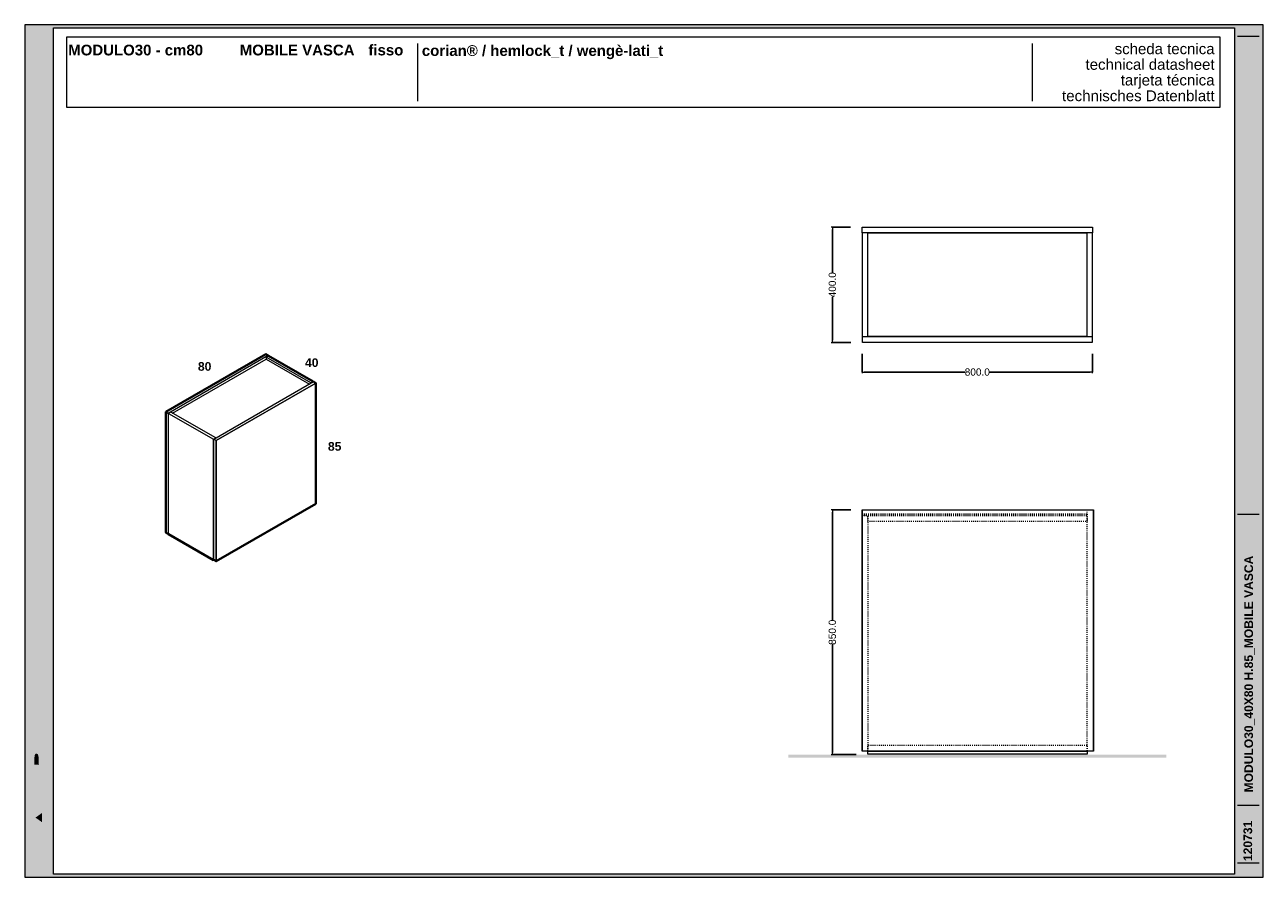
# Model space of a CAD drawing. Header units: millimetres. Extents: x 23321 to 49942, y -33706 to -16645.
# Tile 21 of 27: x 40474 to 44774, y -30181 to -27221. Entities that reach past the tile are written whole.
import ezdxf

# ---------------------------------------------------------------- set-up
doc = ezdxf.new("R2010")
doc.units = ezdxf.units.MM
doc.header["$MEASUREMENT"] = 0
doc.linetypes.add('AStair_dashed', pattern=[1800, 800, -1000])
for name, color, linetype, lineweight in [('032-Muri Esterni.MVI_Num_Penna__91', 255, 'Continuous', 13), ('0_Num_Penna__1', 7, 'Continuous', 9), ('0_Num_Penna__21', 7, 'Continuous', 20), ('0_Num_Penna__41', 7, 'Continuous', 40), ('1_Num_Penna__21', 7, 'Continuous', 20), ('Retini_Num_Penna__1', 7, 'Continuous', 9), ('SCRITTE_Num_Penna__95', 251, 'Continuous', 13), ('squadratura_schede', 8, 'Continuous', 13), ('Strumenti_Num_Penna__91', 255, 'Continuous', 13), ('Testi_Num_Penna__1', 7, 'Continuous', 9), ('Testi_Num_Penna__91', 255, 'Continuous', 13)]:
    doc.layers.add(name, color=color, linetype=linetype, lineweight=lineweight)
doc.layers.add('091-Quote lineari.XII', color=7, linetype='Continuous')
doc.layers.add('0_Num_Penna__95', color=7, linetype='Continuous', lineweight=13, true_color=0x616161)
doc.styles.add('GENERATED_STYLE_1', font='swiss.ttf')
doc.styles.add('GENERATED_STYLE_2', font='swissb.ttf')
doc.styles.add('GENERATED_STYLE_4', font='arialbd.ttf')
doc.dimstyles.new('GENERATED_STYLE__1', dxfattribs={"dimtxt": 25, "dimasz": 7.6, "dimexe": 0.18, "dimexo": 40, "dimgap": 0.09, "dimtad": 0, "dimtih": 1, "dimtoh": 1, "dimdec": 1, "dimzin": 0, "dimdsep": 46, "dimtxsty": 'GENERATED_STYLE_1', "dimblk": 'ARROWHEAD_0', "dimblk1": 'ARROWHEAD_0', "dimblk2": 'ARROWHEAD_0', "dimcen": 0.09, "dimclrd": 7, "dimclre": 7, "dimclrt": 7, "dimazin": 0, "dimtfac": 1, "dimtdec": 4, "dimtmove": 0, "dimatfit": 3, "dimfxl": 1, "dimtolj": 1, "dimtzin": 0, "dimarcsym": 0})
doc.dimstyles.new('GENERATED_STYLE__2', dxfattribs={"dimtxt": 25, "dimasz": 7.6, "dimexe": 0.18, "dimexo": 40, "dimgap": 0.09, "dimtad": 0, "dimdec": 1, "dimzin": 0, "dimdsep": 46, "dimtxsty": 'GENERATED_STYLE_1', "dimblk": 'ARROWHEAD_0', "dimblk1": 'ARROWHEAD_0', "dimblk2": 'ARROWHEAD_0', "dimcen": 0.09, "dimclrd": 7, "dimclre": 7, "dimclrt": 7, "dimazin": 0, "dimtfac": 1, "dimtdec": 4, "dimtmove": 0, "dimatfit": 3, "dimfxl": 1, "dimtolj": 1, "dimtzin": 0, "dimarcsym": 0})

# ---------------------------------------------------------------- blocks, each defined once
blk = doc.blocks.new('ARROWHEAD_0')
at = {"color": 0, "linetype": 'Continuous', "lineweight": 0}
for p, q in [((0, 0), (-1, 0)), ((0, -0.5), (0, 0.5))]:
    blk.add_line(p, q, dxfattribs=at)
blk = doc.blocks.new('*D12')
at = {"layer": '091-Quote lineari.XII', "color": 7, "linetype": 'Continuous', "lineweight": -2}
for p, q in [((43341.9, -28905), (43277.4, -28905)), ((43277.6, -28912.6), (43277.6, -29288.2)), ((43277.6, -29747.4), (43277.6, -29371.8)), ((43359.9, -29755), (43277.4, -29755))]:
    blk.add_line(p, q, dxfattribs=at)
at = {"layer": 'Defpoints', "color": 0, "linetype": 'Continuous'}
for p in [(43277.6, -28905), (43381.9, -28905), (43399.9, -29755)]:
    blk.add_point(p, dxfattribs=at)
at = {"layer": '091-Quote lineari.XII', "color": 7, "linetype": 'Continuous', "lineweight": -2, "xscale": 7.6, "yscale": 7.6, "zscale": 7.6}
for p, rotation in [((43277.6, -28905), 90), ((43277.6, -29755), 270)]:
    blk.add_blockref('ARROWHEAD_0', p, dxfattribs=dict(at, rotation=rotation))
at = {"layer": '091-Quote lineari.XII', "color": 7, "linetype": 'Continuous', "insert": (43277.6, -29330), "char_height": 25, "attachment_point": 5, "rotation": 90, "style": 'GENERATED_STYLE_1'}
blk.add_mtext('\\A1;850.0', dxfattribs=at)
blk = doc.blocks.new('*D36')
at = {"layer": '091-Quote lineari.XII', "color": 7, "linetype": 'Continuous', "lineweight": -2}
for p, q in [((43340.9, -27923.5), (43277.4, -27923.5)), ((43277.6, -27931.1), (43277.6, -28081.6)), ((43277.6, -28315.9), (43277.6, -28165.5)), ((43341.9, -28323.5), (43277.4, -28323.5))]:
    blk.add_line(p, q, dxfattribs=at)
at = {"layer": 'Defpoints', "color": 0, "linetype": 'Continuous'}
for p in [(43277.6, -27923.5), (43380.9, -27923.5), (43381.9, -28323.5)]:
    blk.add_point(p, dxfattribs=at)
at = {"layer": '091-Quote lineari.XII', "color": 7, "linetype": 'Continuous', "lineweight": -2, "xscale": 7.6, "yscale": 7.6, "zscale": 7.6}
for p, rotation in [((43277.6, -27923.5), 90), ((43277.6, -28323.5), 270)]:
    blk.add_blockref('ARROWHEAD_0', p, dxfattribs=dict(at, rotation=rotation))
at = {"layer": '091-Quote lineari.XII', "color": 7, "linetype": 'Continuous', "insert": (43277.6, -28123.5), "char_height": 25, "attachment_point": 5, "rotation": 90, "style": 'GENERATED_STYLE_1'}
blk.add_mtext('\\A1;400.0', dxfattribs=at)
blk = doc.blocks.new('*D37')
at = {"layer": '091-Quote lineari.XII', "color": 7, "linetype": 'Continuous', "lineweight": -2}
for p, q in [((43380.9, -28363.5), (43380.9, -28426.8)), ((44180.9, -28363.5), (44180.9, -28426.8)), ((43388.5, -28426.6), (43739.1, -28426.6)), ((44173.3, -28426.6), (43822.7, -28426.6))]:
    blk.add_line(p, q, dxfattribs=at)
at = {"layer": 'Defpoints', "color": 0, "linetype": 'Continuous'}
for p in [(43380.9, -28323.5), (44180.9, -28323.5), (43380.9, -28426.6)]:
    blk.add_point(p, dxfattribs=at)
at = {"layer": '091-Quote lineari.XII', "color": 7, "linetype": 'Continuous', "lineweight": -2, "xscale": 7.6, "yscale": 7.6, "zscale": 7.6, "rotation": 180}
blk.add_blockref('ARROWHEAD_0', (43380.9, -28426.6), dxfattribs=at)
at = {"layer": '091-Quote lineari.XII', "color": 7, "linetype": 'Continuous', "lineweight": -2, "xscale": 7.6, "yscale": 7.6, "zscale": 7.6}
blk.add_blockref('ARROWHEAD_0', (44180.9, -28426.6), dxfattribs=at)
at = {"layer": '091-Quote lineari.XII', "color": 7, "linetype": 'Continuous', "insert": (43780.9, -28426.6), "char_height": 25, "attachment_point": 5, "style": 'GENERATED_STYLE_1'}
blk.add_mtext('\\A1;800.0', dxfattribs=at)

msp = doc.modelspace()

# ---------------------------------------------------------------- hatches: boundary and pattern name
at = {"layer": '032-Muri Esterni.MVI_Num_Penna__91', "linetype": 'Continuous'}
h = msp.add_hatch(color=256, dxfattribs=at)
h.paths.add_polyline_path([(40523.653, -30160.682, 0.41421356), (40554.428, -30129.906), (40554.428, -29620.09, 0.41421356), (40523.653, -29589.314, 0.41421356), (40492.877, -29620.09), (40492.877, -30129.906, 0.41421356)], flags=0)
h.paths.add_polyline_path([(40527.389, -29751.753), (40547.349, -29713.67), (40547.349, -29745.597), (40523.664, -29789.814), (40547.349, -29789.814), (40547.349, -29809.803), (40499.953, -29809.803), (40499.953, -29771.747), (40499.962, -29769.319), (40499.986, -29766.977), (40500.026, -29764.722), (40500.08, -29762.554), (40500.15, -29760.473), (40500.233, -29758.48), (40500.33, -29756.574), (40500.439, -29754.755), (40500.482, -29754.17), (40500.533, -29753.591), (40500.591, -29753.016), (40500.656, -29752.447), (40500.725, -29751.881), (40500.796, -29751.319), (40500.87, -29750.759), (40500.943, -29750.2), (40501.088, -29749.061), (40501.244, -29747.931), (40501.413, -29746.811), (40501.596, -29745.703), (40501.794, -29744.606), (40502.01, -29743.523), (40502.245, -29742.453), (40502.5, -29741.399), (40502.916, -29739.873), (40503.361, -29738.426), (40503.834, -29737.057), (40504.336, -29735.768), (40504.866, -29734.56), (40505.425, -29733.431), (40506.013, -29732.384), (40506.63, -29731.419), (40506.754, -29731.238), (40506.88, -29731.065), (40507.009, -29730.898), (40507.14, -29730.738), (40507.273, -29730.583), (40507.407, -29730.433), (40507.542, -29730.286), (40507.679, -29730.141), (40508.248, -29729.579), (40508.843, -29729.088), (40509.466, -29728.671), (40510.115, -29728.328), (40510.791, -29728.059), (40511.493, -29727.866), (40512.221, -29727.75), (40512.974, -29727.711), (40514.255, -29727.8), (40515.476, -29728.069), (40516.635, -29728.517), (40517.734, -29729.143), (40518.772, -29729.948), (40519.749, -29730.932), (40520.666, -29732.095), (40521.522, -29733.436), (40522.312, -29734.903), (40523.071, -29736.504), (40523.797, -29738.245), (40524.49, -29740.129), (40525.151, -29742.16), (40525.779, -29744.342), (40526.373, -29746.679), (40526.933, -29749.176)], flags=0)
h.paths.add_polyline_path([(40547.349, -29850.411), (40523.664, -29894.619), (40499.984, -29850.411), (40499.984, -29818.484), (40523.664, -29863.686), (40547.349, -29818.484)], flags=0)
h.paths.add_polyline_path([(40499.953, -29894.821), (40547.349, -29894.821), (40547.349, -29915.976), (40499.953, -29915.976)], flags=0)
h.paths.add_polyline_path([(40499.953, -29988.515), (40499.953, -29958.687), (40547.349, -29925.04), (40547.349, -29947.804), (40537.077, -29955.07), (40537.077, -29992.137), (40547.349, -29999.398), (40547.349, -30022.158)], flags=0)
h.paths.add_polyline_path([(40505.842, -30048.944), (40547.349, -30069.472), (40547.349, -30089.72), (40505.842, -30110.238), (40547.349, -30110.238), (40547.349, -30128.34), (40499.953, -30128.34), (40499.953, -30095.849), (40533.153, -30079.598), (40499.953, -30063.333), (40499.953, -30030.843), (40547.349, -30030.843), (40547.349, -30048.944)], flags=0)
h.paths.add_polyline_path([(40506.337, -29632.387), (40506.74, -29631.585), (40507.151, -29630.809), (40507.571, -29630.059), (40508.001, -29629.334), (40508.886, -29627.96), (40509.807, -29626.688), (40511.757, -29624.45), (40513.85, -29622.619), (40516.088, -29621.196), (40518.469, -29620.179), (40520.994, -29619.569), (40523.664, -29619.366), (40526.317, -29619.568), (40528.828, -29620.175), (40531.2, -29621.187), (40533.43, -29622.604), (40535.52, -29624.425), (40537.47, -29626.65), (40539.279, -29629.28), (40540.948, -29632.314), (40542.451, -29635.706), (40543.752, -29639.409), (40544.852, -29643.423), (40545.752, -29647.746), (40546.451, -29652.38), (40546.95, -29657.323), (40547.249, -29662.575), (40547.349, -29668.138), (40547.249, -29673.685), (40546.95, -29678.926), (40546.451, -29683.859), (40545.752, -29688.485), (40544.852, -29692.804), (40543.752, -29696.814), (40542.451, -29700.516), (40540.948, -29703.91), (40539.279, -29706.946), (40537.47, -29709.577), (40535.52, -29711.803), (40533.43, -29713.623), (40531.2, -29715.039), (40528.828, -29716.05), (40526.317, -29716.656), (40523.664, -29716.858), (40520.994, -29716.656), (40518.469, -29716.05), (40516.088, -29715.039), (40513.85, -29713.623), (40511.757, -29711.803), (40509.807, -29709.577), (40508.001, -29706.946), (40506.337, -29703.91), (40504.841, -29700.516), (40503.545, -29696.814), (40502.448, -29692.804), (40501.55, -29688.485), (40500.851, -29683.859), (40500.353, -29678.926), (40500.053, -29673.685), (40499.953, -29668.138), (40500.053, -29662.609), (40500.353, -29657.381), (40500.851, -29652.456), (40501.55, -29647.834), (40502.448, -29643.516), (40503.545, -29639.501), (40504.841, -29635.791)], flags=0)
for points in [[(40511.987, -29682.508), (40511.494, -29679.917), (40511.111, -29677.156), (40510.836, -29674.255), (40510.672, -29671.239), (40510.617, -29668.138), (40510.672, -29665.044), (40510.836, -29662.033), (40511.111, -29659.133), (40511.494, -29656.373), (40511.987, -29653.781), (40512.59, -29651.386), (40513.302, -29649.214), (40514.123, -29647.296), (40515.042, -29645.613), (40516.04, -29644.155), (40517.115, -29642.921), (40518.268, -29641.911), (40519.499, -29641.126), (40520.809, -29640.565), (40522.197, -29640.229), (40523.664, -29640.117), (40525.122, -29640.228), (40526.503, -29640.563), (40527.807, -29641.121), (40529.032, -29641.901), (40530.181, -29642.903), (40531.252, -29644.127), (40531.759, -29644.823), (40532.246, -29645.573), (40532.482, -29645.969), (40532.714, -29646.379), (40532.94, -29646.803), (40533.162, -29647.24), (40533.989, -29649.157), (40534.705, -29651.328), (40535.311, -29653.724), (40535.806, -29656.319), (40536.191, -29659.086), (40536.465, -29661.996), (40536.63, -29665.022), (40536.685, -29668.138), (40536.63, -29671.239), (40536.465, -29674.255), (40536.191, -29677.156), (40535.806, -29679.917), (40535.311, -29682.508), (40534.705, -29684.902), (40533.989, -29687.073), (40533.162, -29688.992), (40532.246, -29690.658), (40531.252, -29692.102), (40530.181, -29693.326), (40529.032, -29694.328), (40527.807, -29695.107), (40526.503, -29695.665), (40525.122, -29695.999), (40523.664, -29696.111), (40522.197, -29695.999), (40520.809, -29695.665), (40519.499, -29695.107), (40518.268, -29694.328), (40517.115, -29693.326), (40516.04, -29692.102), (40515.042, -29690.658), (40514.123, -29688.992), (40513.302, -29687.073), (40512.59, -29684.902)], [(40507.842, -29759.544), (40507.794, -29759.898), (40507.735, -29760.36), (40507.633, -29761.093), (40507.54, -29761.932), (40507.455, -29762.848), (40507.381, -29763.815), (40507.316, -29764.806), (40507.261, -29765.793), (40507.217, -29766.749), (40507.184, -29767.647), (40507.159, -29768.754), (40507.137, -29770.106), (40507.118, -29771.635), (40507.103, -29773.271), (40507.092, -29774.947), (40507.083, -29776.594), (40507.079, -29778.142), (40507.077, -29779.524), (40507.077, -29789.814), (40523.664, -29789.814), (40522.068, -29786.841), (40522.068, -29781.077), (40522.064, -29779.282), (40522.051, -29777.352), (40522.029, -29775.356), (40521.998, -29773.361), (40521.957, -29771.436), (40521.907, -29769.649), (40521.846, -29768.068), (40521.776, -29766.761), (40521.699, -29765.584), (40521.597, -29764.371), (40521.472, -29763.149), (40521.322, -29761.946), (40521.15, -29760.789), (40520.955, -29759.706), (40520.737, -29758.724), (40520.498, -29757.87), (40520.248, -29757.152), (40519.992, -29756.485), (40519.731, -29755.87), (40519.463, -29755.304), (40519.189, -29754.789), (40518.91, -29754.324), (40518.625, -29753.909), (40518.334, -29753.542), (40517.974, -29753.192), (40517.507, -29752.844), (40516.961, -29752.511), (40516.363, -29752.208), (40515.741, -29751.949), (40515.121, -29751.746), (40514.531, -29751.615), (40513.998, -29751.568), (40513.511, -29751.605), (40512.959, -29751.714), (40512.369, -29751.889), (40511.768, -29752.123), (40511.183, -29752.411), (40510.641, -29752.747), (40510.169, -29753.126), (40509.796, -29753.542), (40509.489, -29754.016), (40509.2, -29754.591), (40508.927, -29755.259), (40508.671, -29756.013), (40508.431, -29756.845), (40508.208, -29757.747), (40508, -29758.712)], [(40533.928, -29957.281), (40533.928, -29989.913), (40510.828, -29973.606)]]:
    msp.add_hatch(color=256, dxfattribs=at).paths.add_polyline_path(points, flags=0)
at = {"layer": 'Retini_Num_Penna__1', "linetype": 'Continuous'}
msp.add_hatch(color=256, dxfattribs=at).paths.add_polyline_path([(44436.93, -29755), (44436.93, -29765), (43124.864, -29765), (43124.864, -29755)])
msp.add_hatch(color=256, dxfattribs=at).paths.add_polyline_path([(44436.93, -29755), (44436.93, -29765), (43124.864, -29765), (43124.864, -29755)])
at = {"layer": 'squadratura_schede', "linetype": 'Continuous', "ltscale": 0.01}
h = msp.add_hatch(color=256, dxfattribs=at)
h.paths.add_polyline_path([(40473.634, -30180.682), (44773.634, -30180.682), (44773.634, -27220.68), (40473.634, -27220.68)])
h.paths.add_polyline_path([(44673.676, -27230.799), (44673.676, -30170.563), (40573.653, -30170.563), (40573.653, -27230.799)], flags=16)

# ---------------------------------------------------------------- linework, layer by layer
at = {"layer": '0_Num_Penna__1', "linetype": 'Continuous', "flags": 128}
for points in [[(41319.197, -28369.396), (40971.921, -28569.896), (40971.921, -28569.896), (40963.694, -28565.146), (40971.921, -28569.896), (40963.694, -28565.146), (41310.97, -28364.646), (41310.97, -28364.646), (41319.197, -28369.396), (41319.197, -28369.396), (41319.197, -28369.396)], [(40987.114, -28569.124), (41311.836, -28381.646)], [(41311.836, -28381.646), (41461.658, -28468.146)]]:
    msp.add_lwpolyline(points, dxfattribs=at)
at = {"layer": '0_Num_Penna__1'}
for points in [[(41475.082, -28459.396), (41466.854, -28464.146), (41311.836, -28374.646), (41319.197, -28370.396)], [(41311.836, -28374.646), (41311.836, -28381.646)], [(40971.921, -28569.896), (40971.921, -28988.896)], [(40971.921, -28579.896), (40971.921, -28988.896)], [(41136.898, -28654.652), (40981.016, -28565.642), (40972.828, -28570.37), (41128.671, -28659.402)], [(40972.828, -28988.373), (40972.828, -28570.37)], [(41128.671, -28659.402), (41136.898, -28654.652)], [(41128.671, -29079.396), (41128.671, -28659.402)], [(41136.898, -28654.652), (41136.898, -28655.646)], [(41129.537, -29078.896), (41128.671, -29079.396)]]:
    msp.add_lwpolyline(points, dxfattribs=at)
at = {"layer": '0_Num_Penna__1', "linetype": 'Continuous', "flags": 128}
for points in [[(41475.948, -28459.896), (41484.175, -28464.646), (41137.765, -28664.646), (41129.537, -28659.896)], [(41484.175, -28883.646), (41137.765, -29083.646), (41137.765, -28664.646), (41484.175, -28464.646)], [(41475.082, -28460.396), (41466.854, -28465.146), (41466.854, -28464.146), (41475.082, -28459.396)], [(41129.537, -29078.896), (41129.537, -28659.896), (41137.765, -28664.646), (41137.765, -29083.646)], [(43381.897, -29743), (43381.897, -28905), (44182.897, -28905), (44182.897, -29743)], [(44162.897, -29753), (43400.897, -29753), (43400.897, -29743), (44162.897, -29743)]]:
    msp.add_lwpolyline(points, close=True, dxfattribs=at)
at = {"layer": '0_Num_Penna__21'}
msp.add_lwpolyline([(43380.897, -28905), (44183.897, -28905), (44183.897, -29743), (43380.897, -29743)], close=True, dxfattribs=at)
at = {"layer": '0_Num_Penna__41'}
msp.add_lwpolyline([(40972.828, -28989.42), (40972.828, -28988.373), (40971.921, -28988.896), (40963.694, -28984.146), (40963.694, -28565.146), (41310.97, -28364.646), (41319.197, -28369.396), (41319.197, -28370.396), (41320.063, -28369.896), (41475.082, -28459.396), (41475.082, -28460.396), (41475.948, -28459.896), (41484.175, -28464.646), (41484.175, -28883.646), (41137.765, -29083.646), (41129.537, -29078.896), (41128.671, -29079.396)], close=True, dxfattribs=at)
at = {"layer": '0_Num_Penna__95', "linetype": 'AStair_dashed', "ltscale": 0.004, "flags": 128}
for points in [[(44161.897, -28919), (44161.897, -28925), (43380.897, -28925), (43380.897, -28919)], [(43380.897, -28925), (43400.897, -28925), (43400.897, -29743), (43380.897, -29743)], [(43400.897, -28946), (43400.897, -28925), (44161.897, -28925), (44161.897, -28946)], [(44162.897, -28905), (44182.897, -28905), (44182.897, -29743), (44162.897, -29743)], [(44162.897, -29743), (43400.897, -29743), (43400.897, -29722), (44162.897, -29722)]]:
    msp.add_lwpolyline(points, close=True, dxfattribs=at)
at = {"layer": '1_Num_Penna__21', "linetype": 'Continuous', "flags": 128}
msp.add_lwpolyline([(40618.933, -27506.932), (44623.695, -27506.932), (44623.695, -27264.279), (40618.933, -27264.279)], close=True, dxfattribs=at)
at = {"layer": 'Retini_Num_Penna__1', "linetype": 'Continuous', "flags": 128}
for points in [[(43380.897, -27923.543), (44180.897, -27923.543), (44180.897, -27943.543), (43380.897, -27943.543)], [(43400.897, -27943.543), (43380.897, -27943.543), (43380.897, -28302.543), (43400.897, -28302.543)], [(43400.897, -27943.543), (44160.897, -27943.543), (44160.897, -28302.543), (43400.897, -28302.543)], [(44180.897, -27943.543), (44160.897, -27943.543), (44160.897, -28302.543), (44180.897, -28302.543)], [(43381.897, -28303.543), (44179.897, -28303.543), (44179.897, -28323.543), (43381.897, -28323.543)]]:
    msp.add_lwpolyline(points, close=True, dxfattribs=at)
at = {"layer": 'SCRITTE_Num_Penna__95', "linetype": 'Continuous'}
for p, q in [((41837.619, -27285.605), (41837.619, -27485.605)), ((43971.314, -27285.605), (43971.314, -27485.605))]:
    msp.add_line(p, q, dxfattribs=at)
at = {"layer": 'squadratura_schede', "linetype": 'Continuous', "ltscale": 0.01, "flags": 128}
for points in [[(40473.634, -30180.682), (44773.634, -30180.682), (44773.634, -27220.68), (40473.634, -27220.68)], [(44673.676, -27230.799), (44673.676, -30170.563), (40573.653, -30170.563), (40573.653, -27230.799)]]:
    msp.add_lwpolyline(points, close=True, dxfattribs=at)
at = {"layer": 'Strumenti_Num_Penna__91', "linetype": 'Continuous'}
for p, q in [((44684.312, -27259.853), (44759.312, -27259.853)), ((44684.312, -28920.487), (44759.312, -28920.487)), ((44684.312, -29930.682), (44759.312, -29930.682)), ((44684.312, -30130.682), (44759.312, -30130.682))]:
    msp.add_line(p, q, dxfattribs=at)

# ---------------------------------------------------------------- texts
at = {"layer": 'Testi_Num_Penna__1', "linetype": 'Continuous', "style": 'GENERATED_STYLE_2'}
for s, insert, char_height, attachment_point in [('\\pt595.48,1042.1;MODULO30 - cm80^IMOBILE VASCA^Ifisso', (40624.591, -27289.854), 37.21776, 1), ('corian® / hemlock_t / wengè-lati_t}', (41852.353, -27340.342), 37.20001, 7), ('{40}', (41446.655, -28378.796), 30, 1), ('80', (41074.86, -28392.085), 30, 1), ('{85}', (41526.231, -28669.742), 30, 1)]:
    msp.add_mtext(s, dxfattribs=dict(at, insert=insert, char_height=char_height, attachment_point=attachment_point))
at = {"layer": 'Testi_Num_Penna__1', "linetype": 'Continuous', "insert": (44604.713, -27285.572), "char_height": 37.21728, "attachment_point": 3, "line_spacing_factor": 0.873194, "style": 'GENERATED_STYLE_1'}
msp.add_mtext('\\A1;{\\fSwis721 BT|b0|i0|c0|p34;scheda tecnica\\P\\C251;technical datasheet\\P\\H1.007131x;tarjeta técnica\\P\\fSwis721 BT|b0|i0|c0|p34;technisches Datenblatt}', dxfattribs=at)
at = {"layer": 'Testi_Num_Penna__91', "linetype": 'Continuous', "attachment_point": 4, "rotation": 90, "style": 'GENERATED_STYLE_4'}
for s, insert, char_height in [('\\pt626.37;MODULO30_40X80 H.85_MOBILE VASCA', (44725.794, -29886.209), 29.99998), ('\\pt1029.9;120731', (44720.348, -30124.491), 30.00002)]:
    msp.add_mtext(s, dxfattribs=dict(at, insert=insert, char_height=char_height))

# ---------------------------------------------------------------- dimensions: what is measured, and where the dimension line sits
at = {"layer": '091-Quote lineari.XII', "linetype": 'Continuous'}
for base, p1, p2, angle, dimstyle, picture, middle in [((43277.617, -27923.543), (43381.897, -28323.543), (43380.897, -27923.543), 90, 'GENERATED_STYLE__2', '*D36', (43277.617, -28123.543)), ((43380.897, -28426.643), (44180.897, -28323.543), (43380.897, -28323.543), 180, 'GENERATED_STYLE__1', '*D37', (43780.897, -28426.643)), ((43277.617, -28905), (43399.897, -29755), (43381.897, -28905), 90, 'GENERATED_STYLE__2', '*D12', (43277.617, -29330))]:
    dim = msp.add_linear_dim(base=base, p1=p1, p2=p2, angle=angle, dimstyle=dimstyle, dxfattribs=at)
    dim.commit()
    dim.dimension.update_dxf_attribs({"geometry": picture, "text_midpoint": middle})

doc.saveas('drawing.dxf')
